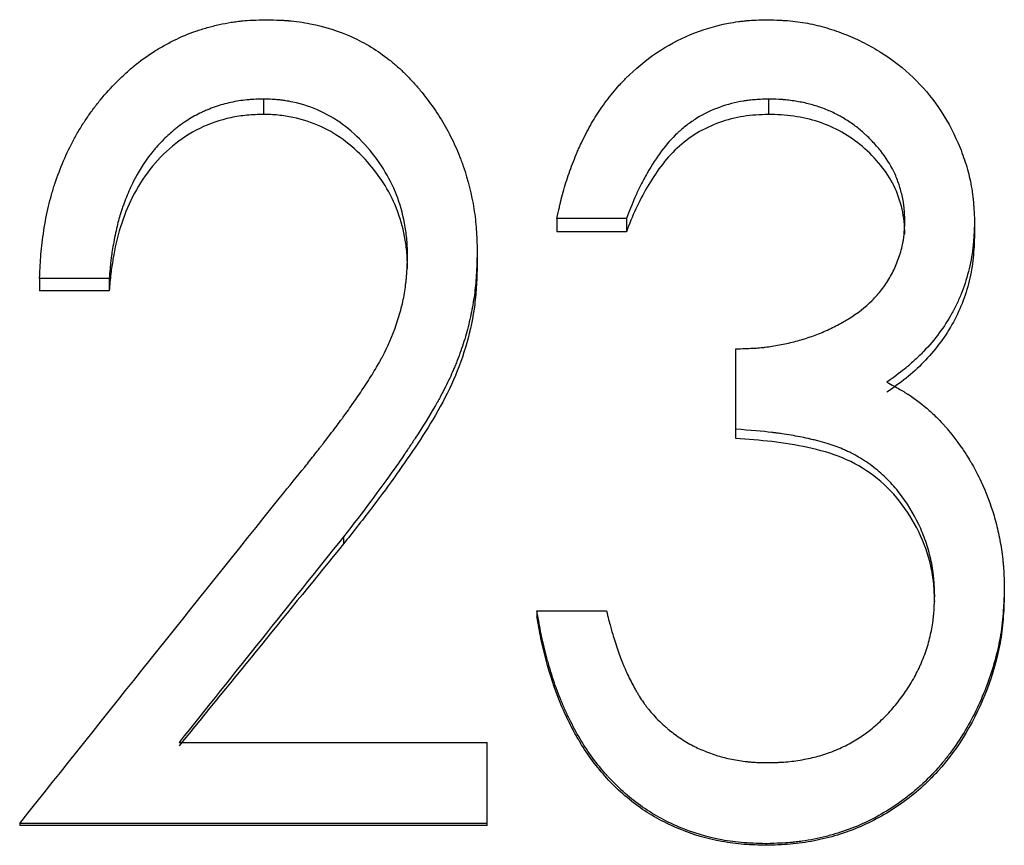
# Model space of a CAD drawing. Header units: millimetres. Extents: x -115 to 135, y -26 to 81.
# Tile 6 of 16: x -10.54 to -4.2, y 0.54 to 5.86. Entities that reach past the tile are written whole.
import ezdxf

# ---------------------------------------------------------------- set-up
doc = ezdxf.new("R2010")
doc.units = ezdxf.units.MM

msp = doc.modelspace()

# ---------------------------------------------------------------- linework, layer by layer
at = {"color": 7, "linetype": 'Continuous', "lineweight": 25}
for p, q in [((-8.9744, 5.3461), (-8.9744, 5.2471)), ((-5.7192, 5.3461), (-5.7192, 5.2471)), ((-6.6346, 4.5758), (-7.0833, 4.5758)), ((-7.0833, 4.5758), (-7.0833, 4.491)), ((-6.6346, 4.5758), (-6.6346, 4.491)), ((-4.391, 4.5587), (-4.391, 4.4743)), ((-6.6346, 4.491), (-7.0833, 4.491)), ((-7.5962, 4.3564), (-7.5962, 4.2757)), ((-9.9679, 4.1891), (-10.4167, 4.1891)), ((-10.4167, 4.1891), (-10.4167, 4.1115)), ((-9.9679, 4.1891), (-9.9679, 4.1115)), ((-9.9679, 4.1115), (-10.4167, 4.1115)), ((-5.9295, 3.1591), (-5.9295, 3.7369)), ((-8.4575, 2.5267), (-8.4575, 2.4799)), ((-4.1987, 2.1902), (-4.1987, 2.1497)), ((-7.2115, 2.0488), (-7.2115, 2.0109)), ((-7.2115, 2.0488), (-6.7628, 2.0488)), ((-9.5172, 1.2013), (-7.5321, 1.2013)), ((-7.5321, 0.6666), (-7.5321, 1.2013)), ((-7.5321, 0.6792), (-10.5449, 0.6792)), ((-10.5449, 0.6792), (-10.5449, 0.6666)), ((-7.5321, 0.6666), (-10.5449, 0.6666)), ((-5.7332, 0.5486), (-5.7332, 0.5384))]:
    msp.add_line(p, q, dxfattribs=at)
for points, knots in [([(-10.4167, 4.1891), (-10.4151, 4.2236), (-10.4135, 4.2538), (-10.4113, 4.2925), (-10.4106, 4.3044), (-10.4095, 4.3205), (-10.4092, 4.3256), (-10.4086, 4.3329), (-10.4084, 4.3352), (-10.4081, 4.3398), (-10.408, 4.341), (-10.4057, 4.3695), (-10.4032, 4.3949), (-10.3971, 4.4463), (-10.3937, 4.4711), (-10.381, 4.5525), (-10.3708, 4.6048), (-10.353, 4.68), (-10.3467, 4.7046), (-10.3365, 4.7407), (-10.333, 4.7527), (-10.3276, 4.7703), (-10.3257, 4.7762), (-10.322, 4.7878), (-10.3204, 4.793), (-10.2842, 4.9022), (-10.2436, 4.9974), (-10.1845, 5.1069), (-10.1722, 5.1286), (-10.1455, 5.1729), (-10.1316, 5.1946), (-10.103, 5.2373), (-10.0882, 5.2583), (-10.0652, 5.2892), (-10.0574, 5.2993), (-10.0416, 5.3195), (-10.034, 5.329), (-9.991, 5.3812), (-9.9558, 5.4203), (-9.9016, 5.475), (-9.8833, 5.4925), (-9.8463, 5.5263), (-9.8283, 5.542), (-9.7692, 5.5906), (-9.7279, 5.6207), (-9.6632, 5.6623), (-9.6411, 5.6756), (-9.6074, 5.6947), (-9.596, 5.7009), (-9.5731, 5.7131), (-9.5609, 5.7193), (-9.5052, 5.7468), (-9.4587, 5.7662), (-9.386, 5.7914), (-9.3612, 5.7992), (-9.3108, 5.8134), (-9.2845, 5.82), (-9.2333, 5.8314), (-9.2078, 5.8363), (-9.1697, 5.8424), (-9.157, 5.8442), (-9.138, 5.8466), (-9.1317, 5.8473), (-9.1223, 5.8484), (-9.1191, 5.8487), (-9.1128, 5.8493), (-9.1086, 5.8497), (-9.0724, 5.8531), (-9.021, 5.8556), (-8.9523, 5.8573)], [0, 0, 0, 0, 0.03125, 0.03125, 0.046875, 0.046875, 0.054688, 0.054688, 0.058594, 0.058594, 0.0625, 0.0625, 0.09375, 0.09375, 0.125, 0.125, 0.1875, 0.1875, 0.21875, 0.21875, 0.234375, 0.234375, 0.242188, 0.242188, 0.25, 0.25, 0.375, 0.375, 0.40625, 0.40625, 0.4375, 0.4375, 0.46875, 0.46875, 0.484375, 0.484375, 0.5, 0.5, 0.5625, 0.5625, 0.59375, 0.59375, 0.625, 0.625, 0.6875, 0.6875, 0.71875, 0.71875, 0.734375, 0.734375, 0.75, 0.75, 0.8125, 0.8125, 0.84375, 0.84375, 0.875, 0.875, 0.90625, 0.90625, 0.921875, 0.921875, 0.929688, 0.929688, 0.933594, 0.933594, 0.9375, 0.9375, 1, 1, 1, 1]), ([(-8.9523, 5.8573), (-8.921, 5.8565), (-8.8936, 5.8555), (-8.8583, 5.8539), (-8.8476, 5.8534), (-8.8329, 5.8525), (-8.8282, 5.8522), (-8.8216, 5.8517), (-8.8195, 5.8516), (-8.8153, 5.8512), (-8.8142, 5.8512), (-8.7654, 5.8471), (-8.72, 5.8407), (-8.5752, 5.8116), (-8.4864, 5.7836), (-8.3616, 5.7273), (-8.3207, 5.7056), (-8.24, 5.6561), (-8.1999, 5.6282), (-8.1443, 5.5845), (-8.1263, 5.5695), (-8.1, 5.5463), (-8.0914, 5.5384), (-8.0744, 5.5225), (-8.0669, 5.5152), (-8.0433, 5.4918), (-8.0275, 5.4752), (-8.0034, 5.4487), (-7.9954, 5.4397), (-7.9792, 5.421), (-7.9707, 5.411), (-7.9007, 5.3266), (-7.8465, 5.2485), (-7.7773, 5.1263), (-7.7562, 5.0848), (-7.7277, 5.0213), (-7.7186, 5), (-7.7059, 4.9676), (-7.7017, 4.9568), (-7.6937, 4.935), (-7.69, 4.9247), (-7.6545, 4.8208), (-7.6317, 4.7303), (-7.6136, 4.6161), (-7.6105, 4.5929), (-7.6066, 4.5577), (-7.6054, 4.5459), (-7.6038, 4.5281), (-7.6033, 4.5221), (-7.6027, 4.5131), (-7.6024, 4.5101), (-7.602, 4.5041), (-7.6017, 4.5001), (-7.5995, 4.4667), (-7.5977, 4.4195), (-7.5962, 4.3564)], [0, 0, 0, 0, 0.03125, 0.03125, 0.046875, 0.046875, 0.054688, 0.054688, 0.058594, 0.058594, 0.0625, 0.0625, 0.125, 0.125, 0.25, 0.25, 0.3125, 0.3125, 0.375, 0.375, 0.40625, 0.40625, 0.421875, 0.421875, 0.4375, 0.4375, 0.46875, 0.46875, 0.484375, 0.484375, 0.5, 0.5, 0.625, 0.625, 0.6875, 0.6875, 0.71875, 0.71875, 0.734375, 0.734375, 0.75, 0.75, 0.875, 0.875, 0.90625, 0.90625, 0.921875, 0.921875, 0.929688, 0.929688, 0.933594, 0.933594, 0.9375, 0.9375, 1, 1, 1, 1]), ([(-7.0833, 4.5758), (-7.0771, 4.6035), (-7.0715, 4.6277), (-7.0642, 4.6588), (-7.062, 4.6683), (-7.0588, 4.6812), (-7.0578, 4.6853), (-7.0564, 4.6911), (-7.0559, 4.693), (-7.055, 4.6967), (-7.0548, 4.6976), (-7.0489, 4.721), (-7.0433, 4.7417), (-7.0316, 4.7826), (-7.0256, 4.8022), (-7.0057, 4.8643), (-6.9913, 4.9047), (-6.9681, 4.964), (-6.96, 4.9836), (-6.9476, 5.0126), (-6.9433, 5.0222), (-6.9347, 5.0413), (-6.9308, 5.05), (-6.9067, 5.1012), (-6.8868, 5.1399), (-6.8457, 5.2126), (-6.8252, 5.2457), (-6.7772, 5.3156), (-6.7492, 5.3531), (-6.7081, 5.4034), (-6.6944, 5.4194), (-6.6738, 5.4422), (-6.6669, 5.4496), (-6.6566, 5.4605), (-6.6531, 5.464), (-6.6462, 5.4711), (-6.6433, 5.474), (-6.5758, 5.5411), (-6.5092, 5.5964), (-6.3697, 5.6911), (-6.2964, 5.7308), (-6.1458, 5.7935), (-6.0653, 5.8173), (-5.9554, 5.8383), (-5.9339, 5.8419), (-5.9024, 5.8463), (-5.892, 5.8477), (-5.8767, 5.8494), (-5.8716, 5.85), (-5.8639, 5.8507), (-5.8614, 5.851), (-5.8564, 5.8514), (-5.8531, 5.8517), (-5.8232, 5.8543), (-5.7808, 5.8561), (-5.7242, 5.8573)], [0, 0, 0, 0, 0.03125, 0.03125, 0.046875, 0.046875, 0.054688, 0.054688, 0.058594, 0.058594, 0.0625, 0.0625, 0.09375, 0.09375, 0.125, 0.125, 0.1875, 0.1875, 0.21875, 0.21875, 0.234375, 0.234375, 0.25, 0.25, 0.3125, 0.3125, 0.375, 0.375, 0.4375, 0.4375, 0.46875, 0.46875, 0.484375, 0.484375, 0.492188, 0.492188, 0.5, 0.5, 0.625, 0.625, 0.75, 0.75, 0.875, 0.875, 0.90625, 0.90625, 0.921875, 0.921875, 0.929688, 0.929688, 0.933594, 0.933594, 0.9375, 0.9375, 1, 1, 1, 1]), ([(-5.7242, 5.8573), (-5.6955, 5.8563), (-5.6704, 5.8553), (-5.6381, 5.8538), (-5.6283, 5.8533), (-5.6148, 5.8524), (-5.6106, 5.8522), (-5.6045, 5.8518), (-5.6026, 5.8516), (-5.5987, 5.8514), (-5.5978, 5.8513), (-5.5514, 5.8477), (-5.5086, 5.842), (-5.4256, 5.8261), (-5.3842, 5.8161), (-5.3018, 5.7918), (-5.2596, 5.7771), (-5.1797, 5.7453), (-5.1406, 5.7275), (-5.064, 5.6885), (-5.0271, 5.6676), (-4.9155, 5.5972), (-4.8474, 5.544), (-4.7259, 5.4274), (-4.6713, 5.363), (-4.5747, 5.2218), (-4.5323, 5.1443), (-4.4791, 5.0211), (-4.4636, 4.9801), (-4.4438, 4.9186), (-4.4377, 4.8981), (-4.4268, 4.8571), (-4.422, 4.8373), (-4.4131, 4.7951), (-4.4093, 4.7739), (-4.4044, 4.7419), (-4.403, 4.7312), (-4.4011, 4.7151), (-4.4005, 4.7097), (-4.3996, 4.7016), (-4.3993, 4.699), (-4.3988, 4.6936), (-4.3985, 4.69), (-4.3957, 4.6595), (-4.3933, 4.6164), (-4.391, 4.5587)], [0, 0, 0, 0, 0.03125, 0.03125, 0.046875, 0.046875, 0.054688, 0.054688, 0.058594, 0.058594, 0.0625, 0.0625, 0.125, 0.125, 0.1875, 0.1875, 0.25, 0.25, 0.3125, 0.3125, 0.375, 0.375, 0.5, 0.5, 0.625, 0.625, 0.75, 0.75, 0.8125, 0.8125, 0.84375, 0.84375, 0.875, 0.875, 0.90625, 0.90625, 0.921875, 0.921875, 0.929688, 0.929688, 0.933594, 0.933594, 0.9375, 0.9375, 1, 1, 1, 1]), ([(-8.9744, 5.3461), (-8.9978, 5.3454), (-9.0184, 5.3446), (-9.0448, 5.3432), (-9.0529, 5.3428), (-9.0639, 5.342), (-9.0674, 5.3417), (-9.0723, 5.3413), (-9.0739, 5.3412), (-9.0771, 5.3409), (-9.0779, 5.3408), (-9.115, 5.3373), (-9.1509, 5.3316), (-9.2182, 5.3168), (-9.2517, 5.3073), (-9.3015, 5.2899), (-9.3181, 5.2836), (-9.3428, 5.2733), (-9.3511, 5.2697), (-9.3675, 5.2623), (-9.3765, 5.2581), (-9.4137, 5.2402), (-9.4433, 5.2233), (-9.4873, 5.1941), (-9.5019, 5.1838), (-9.5238, 5.1673), (-9.531, 5.1617), (-9.5455, 5.1501), (-9.5534, 5.1436), (-9.5865, 5.1155), (-9.6118, 5.0916), (-9.6482, 5.0532), (-9.6601, 5.0401), (-9.6775, 5.0198), (-9.6832, 5.0129), (-9.6945, 4.999), (-9.7007, 4.9912), (-9.7455, 4.933), (-9.7813, 4.8757), (-9.8286, 4.7814), (-9.8434, 4.7486), (-9.8639, 4.6972), (-9.8705, 4.6798), (-9.88, 4.6531), (-9.8831, 4.6441), (-9.8877, 4.6305), (-9.8892, 4.6259), (-9.8914, 4.619), (-9.8922, 4.6167), (-9.8936, 4.6121), (-9.8946, 4.6093), (-9.9039, 4.5795), (-9.9124, 4.5475), (-9.9289, 4.4755), (-9.9372, 4.4332), (-9.9468, 4.3785), (-9.9496, 4.3612), (-9.9531, 4.3366), (-9.9542, 4.3286), (-9.9562, 4.3132), (-9.9568, 4.3079), (-9.9607, 4.2737), (-9.9641, 4.2363), (-9.9679, 4.1891)], [0, 0, 0, 0, 0.03125, 0.03125, 0.046875, 0.046875, 0.054688, 0.054688, 0.058594, 0.058594, 0.0625, 0.0625, 0.125, 0.125, 0.1875, 0.1875, 0.21875, 0.21875, 0.234375, 0.234375, 0.25, 0.25, 0.3125, 0.3125, 0.34375, 0.34375, 0.359375, 0.359375, 0.375, 0.375, 0.4375, 0.4375, 0.46875, 0.46875, 0.484375, 0.484375, 0.5, 0.5, 0.625, 0.625, 0.6875, 0.6875, 0.71875, 0.71875, 0.734375, 0.734375, 0.742188, 0.742188, 0.746094, 0.746094, 0.75, 0.75, 0.8125, 0.8125, 0.875, 0.875, 0.90625, 0.90625, 0.921875, 0.921875, 0.9375, 0.9375, 1, 1, 1, 1]), ([(-8.0449, 4.3302), (-8.0453, 4.3515), (-8.0458, 4.3702), (-8.0466, 4.3942), (-8.047, 4.4016), (-8.0475, 4.4116), (-8.0476, 4.4147), (-8.0479, 4.4192), (-8.048, 4.4207), (-8.0482, 4.4235), (-8.0482, 4.4243), (-8.0505, 4.4565), (-8.0545, 4.4886), (-8.0714, 4.5873), (-8.0873, 4.649), (-8.1498, 4.8231), (-8.2151, 4.9325), (-8.3912, 5.1357), (-8.4916, 5.2132), (-8.6595, 5.2929), (-8.7192, 5.3129), (-8.8008, 5.33), (-8.8168, 5.333), (-8.8404, 5.3366), (-8.8482, 5.3377), (-8.8598, 5.3392), (-8.8637, 5.3396), (-8.8694, 5.3403), (-8.8713, 5.3405), (-8.8751, 5.3408), (-8.8776, 5.3411), (-8.9, 5.3432), (-8.9318, 5.3449), (-8.9744, 5.3461)], [0, 0, 0, 0, 0.03125, 0.03125, 0.046875, 0.046875, 0.054688, 0.054688, 0.058594, 0.058594, 0.0625, 0.0625, 0.125, 0.125, 0.25, 0.25, 0.5, 0.5, 0.75, 0.75, 0.875, 0.875, 0.90625, 0.90625, 0.921875, 0.921875, 0.929688, 0.929688, 0.933594, 0.933594, 0.9375, 0.9375, 1, 1, 1, 1]), ([(-5.7192, 5.3461), (-5.7548, 5.3447), (-5.786, 5.343), (-5.8261, 5.3398), (-5.8384, 5.3387), (-5.855, 5.3368), (-5.8603, 5.3362), (-5.8678, 5.3352), (-5.8703, 5.3348), (-5.875, 5.3342), (-5.8763, 5.334), (-5.9308, 5.3254), (-5.9836, 5.3114), (-6.0863, 5.2739), (-6.1346, 5.2506), (-6.2026, 5.2087), (-6.2245, 5.1935), (-6.2563, 5.1691), (-6.2667, 5.1607), (-6.282, 5.1476), (-6.287, 5.1432), (-6.2971, 5.1342), (-6.3026, 5.1291), (-6.3767, 5.059), (-6.4411, 4.9738), (-6.5151, 4.8426), (-6.5286, 4.8175), (-6.547, 4.7816), (-6.5528, 4.77), (-6.5611, 4.7529), (-6.5637, 4.7473), (-6.5676, 4.739), (-6.5689, 4.7362), (-6.5714, 4.7307), (-6.5729, 4.7274), (-6.589, 4.6915), (-6.6093, 4.6417), (-6.6346, 4.5758)], [0, 0, 0, 0, 0.0625, 0.0625, 0.09375, 0.09375, 0.109375, 0.109375, 0.117188, 0.117188, 0.125, 0.125, 0.25, 0.25, 0.375, 0.375, 0.4375, 0.4375, 0.46875, 0.46875, 0.484375, 0.484375, 0.5, 0.5, 0.75, 0.75, 0.8125, 0.8125, 0.84375, 0.84375, 0.859375, 0.859375, 0.867188, 0.867188, 0.875, 0.875, 1, 1, 1, 1]), ([(-4.8397, 4.5607), (-4.8403, 4.579), (-4.8409, 4.5949), (-4.842, 4.6155), (-4.8424, 4.6218), (-4.843, 4.6303), (-4.8432, 4.633), (-4.8437, 4.6382), (-4.8438, 4.6397), (-4.8468, 4.6686), (-4.8513, 4.6957), (-4.864, 4.7523), (-4.8716, 4.7793), (-4.8895, 4.831), (-4.8999, 4.8562), (-4.9337, 4.9247), (-4.9618, 4.9689), (-5.0124, 5.0329), (-5.0306, 5.0538), (-5.0601, 5.0847), (-5.0702, 5.0949), (-5.086, 5.11), (-5.0914, 5.1151), (-5.1022, 5.1251), (-5.1085, 5.1307), (-5.1326, 5.152), (-5.1534, 5.1684), (-5.1868, 5.1921), (-5.1983, 5.1998), (-5.222, 5.215), (-5.2349, 5.2228), (-5.2709, 5.2434), (-5.2953, 5.2559), (-5.3326, 5.2727), (-5.3452, 5.2779), (-5.3705, 5.2878), (-5.3839, 5.2926), (-5.4209, 5.3049), (-5.4465, 5.3122), (-5.4997, 5.3246), (-5.5282, 5.33), (-5.5694, 5.3362), (-5.5831, 5.338), (-5.6035, 5.3402), (-5.6103, 5.3408), (-5.6204, 5.3417), (-5.6238, 5.342), (-5.6305, 5.3425), (-5.635, 5.3428), (-5.6553, 5.3441), (-5.6826, 5.3452), (-5.7192, 5.3461)], [0, 0, 0, 0, 0.03125, 0.03125, 0.046875, 0.046875, 0.054688, 0.054688, 0.0625, 0.0625, 0.125, 0.125, 0.1875, 0.1875, 0.25, 0.25, 0.375, 0.375, 0.4375, 0.4375, 0.46875, 0.46875, 0.484375, 0.484375, 0.5, 0.5, 0.5625, 0.5625, 0.59375, 0.59375, 0.625, 0.625, 0.6875, 0.6875, 0.71875, 0.71875, 0.75, 0.75, 0.8125, 0.8125, 0.875, 0.875, 0.90625, 0.90625, 0.921875, 0.921875, 0.929688, 0.929688, 0.9375, 0.9375, 1, 1, 1, 1]), ([(-8.9744, 5.2471), (-9.0097, 5.2461), (-9.0802, 5.2439), (-9.2198, 5.2222), (-9.3881, 5.1653), (-9.5652, 5.0486), (-9.7598, 4.8467), (-9.8861, 4.5897), (-9.9383, 4.3542), (-9.9594, 4.2165), (-9.965, 4.1482), (-9.9679, 4.1115)], [0, 0, 0, 0, 0.062634, 0.125241, 0.250248, 0.375194, 0.500258, 0.749525, 0.876966, 0.933867, 1, 1, 1, 1]), ([(-8.0449, 4.25), (-8.0455, 4.2815), (-8.0466, 4.3444), (-8.063, 4.4691), (-8.1176, 4.6827), (-8.286, 4.9548), (-8.5397, 5.1564), (-8.7528, 5.2247), (-8.8787, 5.2443), (-8.9425, 5.2462), (-8.9744, 5.2471)], [0, 0, 0, 0, 0.0627298, 0.125442, 0.2507581, 0.500265, 0.7493957, 0.8745695, 0.9372739, 1, 1, 1, 1]), ([(-5.7192, 5.2471), (-5.7729, 5.2449), (-5.8802, 5.2405), (-6.0368, 5.1991), (-6.1826, 5.1309), (-6.3535, 5.0016), (-6.478, 4.8261), (-6.5765, 4.639), (-6.6152, 4.5404), (-6.6346, 4.491)], [0, 0, 0, 0, 0.125145, 0.250176, 0.375464, 0.500144, 0.74962, 0.874796, 1, 1, 1, 1]), ([(-4.8397, 4.4762), (-4.8406, 4.5032), (-4.8422, 4.5571), (-4.8609, 4.6633), (-4.9041, 4.7897), (-4.9945, 4.9254), (-5.1081, 5.0424), (-5.2443, 5.1373), (-5.3945, 5.2038), (-5.5284, 5.2334), (-5.6371, 5.2451), (-5.6918, 5.2465), (-5.7192, 5.2471)], [0, 0, 0, 0, 0.062571, 0.125121, 0.249998, 0.369739, 0.499934, 0.62488, 0.749834, 0.87485, 0.937418, 1, 1, 1, 1]), ([(-5.9295, 3.7369), (-5.888, 3.7377), (-5.8515, 3.739), (-5.8041, 3.7417), (-5.7896, 3.7427), (-5.7696, 3.7444), (-5.7632, 3.7449), (-5.7541, 3.7459), (-5.7512, 3.7462), (-5.7454, 3.7468), (-5.7436, 3.747), (-5.71, 3.7511), (-5.6796, 3.7559), (-5.6329, 3.7647), (-5.6172, 3.768), (-5.5855, 3.775), (-5.5687, 3.7789), (-5.5225, 3.7905), (-5.4921, 3.7994), (-5.4471, 3.8145), (-5.4322, 3.8198), (-5.4025, 3.831), (-5.3885, 3.8366), (-5.3426, 3.8561), (-5.3131, 3.8698), (-5.2708, 3.8914), (-5.257, 3.8988), (-5.2367, 3.9102), (-5.2301, 3.914), (-5.2169, 3.9218), (-5.2112, 3.9252), (-5.1459, 3.9653), (-5.0948, 4.0051), (-5.0285, 4.0709), (-5.0082, 4.0938), (-4.9709, 4.1417), (-4.953, 4.1681), (-4.9214, 4.2226), (-4.9073, 4.2511), (-4.8889, 4.2955), (-4.8832, 4.3107), (-4.8727, 4.3415), (-4.8676, 4.3581), (-4.859, 4.3896), (-4.8554, 4.405), (-4.8509, 4.4274), (-4.8496, 4.4349), (-4.8473, 4.4495), (-4.8467, 4.4541), (-4.8432, 4.4849), (-4.8411, 4.5183), (-4.8397, 4.5607)], [0, 0, 0, 0, 0.0625, 0.0625, 0.09375, 0.09375, 0.109375, 0.109375, 0.117188, 0.117188, 0.125, 0.125, 0.1875, 0.1875, 0.21875, 0.21875, 0.25, 0.25, 0.3125, 0.3125, 0.34375, 0.34375, 0.375, 0.375, 0.4375, 0.4375, 0.46875, 0.46875, 0.484375, 0.484375, 0.5, 0.5, 0.625, 0.625, 0.6875, 0.6875, 0.75, 0.75, 0.8125, 0.8125, 0.84375, 0.84375, 0.875, 0.875, 0.90625, 0.90625, 0.921875, 0.921875, 0.9375, 0.9375, 1, 1, 1, 1]), ([(-4.391, 4.5587), (-4.3921, 4.5245), (-4.3934, 4.4946), (-4.3955, 4.4561), (-4.3963, 4.4444), (-4.3974, 4.4284), (-4.3978, 4.4233), (-4.3984, 4.4161), (-4.3987, 4.4138), (-4.3991, 4.4093), (-4.3992, 4.4081), (-4.4046, 4.3545), (-4.4132, 4.3038), (-4.4373, 4.2024), (-4.4526, 4.1532), (-4.4803, 4.0815), (-4.4903, 4.058), (-4.512, 4.0116), (-4.5239, 3.9882), (-4.5603, 3.9225), (-4.5877, 3.8801), (-4.6487, 3.7978), (-4.683, 3.7574), (-4.7373, 3.7006), (-4.7557, 3.6825), (-4.7839, 3.6563), (-4.7934, 3.6478), (-4.8078, 3.6353), (-4.8126, 3.6311), (-4.8199, 3.625), (-4.8223, 3.623), (-4.8272, 3.619), (-4.8304, 3.6163), (-4.8585, 3.5933), (-4.8994, 3.5625), (-4.9549, 3.5225)], [0, 0, 0, 0, 0.0625, 0.0625, 0.09375, 0.09375, 0.109375, 0.109375, 0.117188, 0.117188, 0.125, 0.125, 0.25, 0.25, 0.375, 0.375, 0.4375, 0.4375, 0.5, 0.5, 0.625, 0.625, 0.75, 0.75, 0.8125, 0.8125, 0.84375, 0.84375, 0.859375, 0.859375, 0.867188, 0.867188, 0.875, 0.875, 1, 1, 1, 1]), ([(-4.391, 4.4743), (-4.3927, 4.4239), (-4.396, 4.3231), (-4.4305, 4.1241), (-4.5234, 3.8858), (-4.6796, 3.6827), (-4.8301, 3.5455), (-4.9133, 3.4867), (-4.9549, 3.4573)], [0, 0, 0, 0, 0.125191, 0.250313, 0.499948, 0.749666, 0.874804, 1, 1, 1, 1]), ([(-8.8642, 2.7827), (-8.8067, 2.8529), (-8.7547, 2.9172), (-8.6848, 3.0046), (-8.6629, 3.0322), (-8.632, 3.0714), (-8.6221, 3.0841), (-8.6076, 3.1025), (-8.6029, 3.1086), (-8.596, 3.1175), (-8.5937, 3.1205), (-8.5903, 3.1249), (-8.5891, 3.1264), (-8.5869, 3.1293), (-8.5864, 3.1299), (-8.5559, 3.1693), (-8.5304, 3.2028), (-8.4966, 3.2474), (-8.4862, 3.2613), (-8.4716, 3.2809), (-8.467, 3.2871), (-8.4603, 3.2962), (-8.4581, 3.2992), (-8.4539, 3.305), (-8.4523, 3.3072), (-8.4294, 3.3387), (-8.4085, 3.3681), (-8.3767, 3.4141), (-8.366, 3.4297), (-8.3444, 3.4617), (-8.3339, 3.4774), (-8.2996, 3.529), (-8.2786, 3.5622), (-8.2498, 3.6101), (-8.2406, 3.6257), (-8.2276, 3.6487), (-8.2233, 3.6563), (-8.2151, 3.6714), (-8.2114, 3.6781), (-8.1732, 3.7502), (-8.1437, 3.818), (-8.1054, 3.9277), (-8.0944, 3.9641), (-8.0759, 4.0362), (-8.0684, 4.0728), (-8.06, 4.125), (-8.0576, 4.1429), (-8.0545, 4.1707), (-8.0535, 4.1801), (-8.0522, 4.1944), (-8.0518, 4.1992), (-8.0512, 4.2064), (-8.0511, 4.2089), (-8.0507, 4.2137), (-8.0504, 4.2171), (-8.0486, 4.2433), (-8.0468, 4.2805), (-8.0449, 4.3302)], [0, 0, 0, 0, 0.125, 0.125, 0.1875, 0.1875, 0.21875, 0.21875, 0.234375, 0.234375, 0.242188, 0.242188, 0.246094, 0.246094, 0.25, 0.25, 0.3125, 0.3125, 0.34375, 0.34375, 0.359375, 0.359375, 0.367188, 0.367188, 0.375, 0.375, 0.4375, 0.4375, 0.46875, 0.46875, 0.5, 0.5, 0.5625, 0.5625, 0.59375, 0.59375, 0.609375, 0.609375, 0.625, 0.625, 0.75, 0.75, 0.8125, 0.8125, 0.875, 0.875, 0.90625, 0.90625, 0.921875, 0.921875, 0.929688, 0.929688, 0.933594, 0.933594, 0.9375, 0.9375, 1, 1, 1, 1]), ([(-7.5962, 4.3564), (-7.597, 4.3278), (-7.5978, 4.3027), (-7.599, 4.2705), (-7.5994, 4.2607), (-7.6, 4.2473), (-7.6002, 4.243), (-7.6005, 4.237), (-7.6006, 4.235), (-7.6008, 4.2312), (-7.6008, 4.2305), (-7.6023, 4.2045), (-7.6038, 4.1823), (-7.6076, 4.1395), (-7.6097, 4.1199), (-7.6176, 4.0578), (-7.6245, 4.016), (-7.6372, 3.9528), (-7.6419, 3.9316), (-7.652, 3.8892), (-7.6577, 3.8672), (-7.6748, 3.8048), (-7.6876, 3.7637), (-7.7089, 3.7028), (-7.7164, 3.6826), (-7.7281, 3.6526), (-7.7321, 3.6426), (-7.7402, 3.6227), (-7.7448, 3.6119), (-7.7642, 3.5667), (-7.7817, 3.5295), (-7.8108, 3.4719), (-7.821, 3.4524), (-7.837, 3.4228), (-7.8425, 3.4129), (-7.8509, 3.3978), (-7.8537, 3.3928), (-7.858, 3.3852), (-7.8594, 3.3827), (-7.8623, 3.3776), (-7.8641, 3.3746), (-7.9022, 3.3082), (-7.9458, 3.2374), (-8.0087, 3.1411), (-8.0217, 3.1214), (-8.0385, 3.0963), (-8.0418, 3.0913), (-8.0487, 3.0812), (-8.0511, 3.0775), (-8.0585, 3.0665), (-8.0636, 3.0591), (-8.089, 3.0219), (-8.1105, 2.991), (-8.2234, 2.8316), (-8.3315, 2.6875), (-8.4575, 2.5267)], [0, 0, 0, 0, 0.03125, 0.03125, 0.046875, 0.046875, 0.054688, 0.054688, 0.058594, 0.058594, 0.0625, 0.0625, 0.09375, 0.09375, 0.125, 0.125, 0.1875, 0.1875, 0.21875, 0.21875, 0.25, 0.25, 0.3125, 0.3125, 0.34375, 0.34375, 0.359375, 0.359375, 0.375, 0.375, 0.4375, 0.4375, 0.46875, 0.46875, 0.484375, 0.484375, 0.492188, 0.492188, 0.496094, 0.496094, 0.5, 0.5, 0.625, 0.625, 0.65625, 0.65625, 0.664062, 0.664062, 0.671875, 0.671875, 0.6875, 0.6875, 0.75, 0.75, 1, 1, 1, 1]), ([(-7.5962, 4.2757), (-7.5974, 4.2336), (-7.5998, 4.1493), (-7.6142, 3.9811), (-7.658, 3.7737), (-7.7429, 3.5337), (-7.8609, 3.3109), (-7.9937, 3.1026), (-8.1336, 2.9012), (-8.2881, 2.6943), (-8.3986, 2.5545), (-8.4575, 2.4799)], [0, 0, 0, 0, 0.0625184, 0.1250241, 0.2499606, 0.3748984, 0.499868, 0.6205693, 0.7383603, 0.8604729, 1, 1, 1, 1]), ([(-4.9549, 3.5225), (-4.9228, 3.505), (-4.895, 3.4894), (-4.8595, 3.4688), (-4.8487, 3.4624), (-4.8341, 3.4535), (-4.8295, 3.4506), (-4.823, 3.4465), (-4.8209, 3.4452), (-4.8168, 3.4425), (-4.8156, 3.4418), (-4.7691, 3.4112), (-4.7255, 3.3776), (-4.6613, 3.3207), (-4.641, 3.3015), (-4.6121, 3.2721), (-4.6027, 3.2623), (-4.5891, 3.2474), (-4.5846, 3.2424), (-4.578, 3.2349), (-4.5758, 3.2324), (-4.5715, 3.2274), (-4.5687, 3.2241), (-4.5435, 3.1944), (-4.5102, 3.1506), (-4.4671, 3.091)], [0, 0, 0, 0, 0.125, 0.125, 0.1875, 0.1875, 0.21875, 0.21875, 0.234375, 0.234375, 0.25, 0.25, 0.5, 0.5, 0.625, 0.625, 0.6875, 0.6875, 0.71875, 0.71875, 0.734375, 0.734375, 0.75, 0.75, 1, 1, 1, 1]), ([(-4.6474, 2.1465), (-4.6484, 2.1729), (-4.6494, 2.196), (-4.6511, 2.2256), (-4.6516, 2.2347), (-4.6525, 2.247), (-4.6528, 2.251), (-4.6533, 2.2565), (-4.6534, 2.2583), (-4.6537, 2.2618), (-4.6538, 2.2627), (-4.6577, 2.3038), (-4.6641, 2.3434), (-4.6816, 2.4211), (-4.6925, 2.4592), (-4.7183, 2.5337), (-4.7329, 2.5693), (-4.7852, 2.6788), (-4.8264, 2.746), (-4.8977, 2.838), (-4.9236, 2.8679), (-4.9789, 2.9234), (-5.008, 2.9489), (-5.0712, 2.9974), (-5.1038, 3.0194), (-5.1543, 3.0489), (-5.1714, 3.0582), (-5.1975, 3.0713), (-5.2062, 3.0755), (-5.2195, 3.0816), (-5.2239, 3.0836), (-5.2328, 3.0875), (-5.2381, 3.0898), (-5.2709, 3.1037), (-5.3041, 3.1155), (-5.3601, 3.1325), (-5.3797, 3.1381), (-5.4108, 3.1462), (-5.4214, 3.1489), (-5.4377, 3.1528), (-5.4432, 3.1542), (-5.4515, 3.1561), (-5.4543, 3.1568), (-5.4599, 3.1581), (-5.4635, 3.1589), (-5.4985, 3.1668), (-5.5343, 3.1738), (-5.592, 3.1834), (-5.6119, 3.1865), (-5.6428, 3.191), (-5.6533, 3.1924), (-5.6692, 3.1945), (-5.6746, 3.1952), (-5.6827, 3.1963), (-5.6854, 3.1966), (-5.6909, 3.1973), (-5.6945, 3.1978), (-5.7576, 3.2055), (-5.8353, 3.2124), (-5.9295, 3.2187)], [0, 0, 0, 0, 0.03125, 0.03125, 0.046875, 0.046875, 0.054688, 0.054688, 0.058594, 0.058594, 0.0625, 0.0625, 0.125, 0.125, 0.1875, 0.1875, 0.25, 0.25, 0.375, 0.375, 0.4375, 0.4375, 0.5, 0.5, 0.5625, 0.5625, 0.59375, 0.59375, 0.609375, 0.609375, 0.617188, 0.617188, 0.625, 0.625, 0.6875, 0.6875, 0.71875, 0.71875, 0.734375, 0.734375, 0.742188, 0.742188, 0.746094, 0.746094, 0.75, 0.75, 0.8125, 0.8125, 0.84375, 0.84375, 0.859375, 0.859375, 0.867188, 0.867188, 0.871094, 0.871094, 0.875, 0.875, 1, 1, 1, 1]), ([(-4.6474, 2.1067), (-4.6488, 2.1456), (-4.6515, 2.2234), (-4.6769, 2.377), (-4.7431, 2.5613), (-4.8664, 2.7607), (-5.0334, 2.9263), (-5.2382, 3.0434), (-5.465, 3.1049), (-5.696, 3.1422), (-5.8517, 3.1535), (-5.9295, 3.1591)], [0, 0, 0, 0, 0.062583, 0.125131, 0.250051, 0.375266, 0.499833, 0.624681, 0.749699, 0.874833, 1, 1, 1, 1]), ([(-4.4671, 3.091), (-4.4528, 3.0689), (-4.4404, 3.0494), (-4.4247, 3.0242), (-4.4199, 3.0164), (-4.4135, 3.0058), (-4.4115, 3.0025), (-4.4078, 2.9961), (-4.4065, 2.994), (-4.3955, 2.9748), (-4.3866, 2.9583), (-4.3685, 2.923), (-4.3589, 2.9033), (-4.3146, 2.8085), (-4.2866, 2.7354), (-4.2541, 2.6252), (-4.2446, 2.5874), (-4.2279, 2.5096), (-4.2209, 2.4704), (-4.212, 2.4077), (-4.2094, 2.3874), (-4.2063, 2.3577), (-4.2054, 2.3479), (-4.2042, 2.3334), (-4.2038, 2.3287), (-4.2033, 2.3215), (-4.2031, 2.3192), (-4.2028, 2.3145), (-4.2026, 2.3114), (-4.2009, 2.2833), (-4.1996, 2.2434), (-4.1987, 2.1902)], [0, 0, 0, 0, 0.0625, 0.0625, 0.09375, 0.09375, 0.109375, 0.109375, 0.125, 0.125, 0.1875, 0.1875, 0.25, 0.25, 0.5, 0.5, 0.625, 0.625, 0.75, 0.75, 0.8125, 0.8125, 0.84375, 0.84375, 0.859375, 0.859375, 0.867188, 0.867188, 0.875, 0.875, 1, 1, 1, 1]), ([(-4.1987, 2.1902), (-4.2, 2.1552), (-4.2014, 2.1246), (-4.2033, 2.0853), (-4.204, 2.0733), (-4.205, 2.0569), (-4.2053, 2.0517), (-4.2058, 2.0443), (-4.206, 2.042), (-4.2062, 2.0385), (-4.2063, 2.0373), (-4.2065, 2.0351), (-4.2065, 2.0346), (-4.2108, 1.979), (-4.2173, 1.9265), (-4.235, 1.8266), (-4.2464, 1.7764), (-4.2744, 1.6753), (-4.2906, 1.6255), (-4.3493, 1.4691), (-4.3954, 1.3721), (-4.4747, 1.2375), (-4.5029, 1.1944), (-4.5478, 1.1326), (-4.5631, 1.1124), (-4.5948, 1.073), (-4.6102, 1.0546), (-4.6625, 0.9957), (-4.6992, 0.9586), (-4.757, 0.9061), (-4.7767, 0.8892), (-4.8171, 0.8564), (-4.8372, 0.8409), (-4.9454, 0.7623), (-5.0359, 0.7104), (-5.1748, 0.65), (-5.2226, 0.6323), (-5.2967, 0.6092), (-5.3217, 0.6021), (-5.3726, 0.5891), (-5.3996, 0.5829), (-5.4498, 0.5727), (-5.4751, 0.5683), (-5.5135, 0.5629), (-5.5264, 0.5613), (-5.5458, 0.5592), (-5.5522, 0.5585), (-5.562, 0.5576), (-5.5652, 0.5573), (-5.5717, 0.5567), (-5.5761, 0.5563), (-5.6125, 0.5534), (-5.6641, 0.5508), (-5.7332, 0.5486)], [0, 0, 0, 0, 0.03125, 0.03125, 0.046875, 0.046875, 0.054688, 0.054688, 0.058594, 0.058594, 0.060547, 0.060547, 0.0625, 0.0625, 0.125, 0.125, 0.1875, 0.1875, 0.25, 0.25, 0.375, 0.375, 0.4375, 0.4375, 0.46875, 0.46875, 0.5, 0.5, 0.5625, 0.5625, 0.59375, 0.59375, 0.625, 0.625, 0.75, 0.75, 0.8125, 0.8125, 0.84375, 0.84375, 0.875, 0.875, 0.90625, 0.90625, 0.921875, 0.921875, 0.929688, 0.929688, 0.933594, 0.933594, 0.9375, 0.9375, 1, 1, 1, 1]), ([(-4.1987, 2.1497), (-4.2006, 2.0982), (-4.2045, 1.9951), (-4.2298, 1.7901), (-4.3309, 1.4432), (-4.5423, 1.0768), (-4.8524, 0.801), (-5.124, 0.6472), (-5.373, 0.5716), (-5.5781, 0.543), (-5.6815, 0.54), (-5.7332, 0.5384)], [0, 0, 0, 0, 0.062644, 0.125266, 0.250378, 0.499552, 0.624602, 0.74966, 0.874747, 0.937358, 1, 1, 1, 1]), ([(-5.7252, 1.0708), (-5.7018, 1.0714), (-5.6813, 1.0719), (-5.6549, 1.0729), (-5.6469, 1.0733), (-5.6359, 1.0739), (-5.6324, 1.0741), (-5.6275, 1.0744), (-5.6259, 1.0745), (-5.6227, 1.0747), (-5.6218, 1.0747), (-5.6034, 1.076), (-5.5865, 1.0777), (-5.5516, 1.0819), (-5.5343, 1.0844), (-5.4958, 1.0907), (-5.4776, 1.0941), (-5.4432, 1.1012), (-5.4278, 1.1047), (-5.3794, 1.1171), (-5.3467, 1.1277), (-5.2759, 1.1552), (-5.2425, 1.1701), (-5.1955, 1.1941), (-5.1803, 1.2024), (-5.151, 1.2197), (-5.1377, 1.228), (-5.0942, 1.2573), (-5.0661, 1.2784), (-5.0255, 1.3125), (-5.0122, 1.3243), (-4.9861, 1.3486), (-4.9726, 1.3619), (-4.937, 1.3986), (-4.9141, 1.4246), (-4.8697, 1.48), (-4.8477, 1.51), (-4.8073, 1.5703), (-4.7888, 1.601), (-4.7637, 1.6481), (-4.7558, 1.6639), (-4.7446, 1.6879), (-4.7409, 1.6959), (-4.7339, 1.7121), (-4.7307, 1.7195), (-4.7128, 1.7637), (-4.7006, 1.7984), (-4.6854, 1.8496), (-4.6808, 1.8666), (-4.6728, 1.9001), (-4.6694, 1.9159), (-4.6632, 1.9506), (-4.6604, 1.9681), (-4.657, 1.9947), (-4.656, 2.0036), (-4.6546, 2.017), (-4.6541, 2.0215), (-4.6535, 2.0282), (-4.6533, 2.0305), (-4.6529, 2.035), (-4.6527, 2.038), (-4.6506, 2.0632), (-4.6489, 2.0989), (-4.6474, 2.1465)], [0, 0, 0, 0, 0.03125, 0.03125, 0.046875, 0.046875, 0.054688, 0.054688, 0.058594, 0.058594, 0.0625, 0.0625, 0.09375, 0.09375, 0.125, 0.125, 0.15625, 0.15625, 0.1875, 0.1875, 0.25, 0.25, 0.3125, 0.3125, 0.34375, 0.34375, 0.375, 0.375, 0.4375, 0.4375, 0.46875, 0.46875, 0.5, 0.5, 0.5625, 0.5625, 0.625, 0.625, 0.6875, 0.6875, 0.71875, 0.71875, 0.734375, 0.734375, 0.75, 0.75, 0.8125, 0.8125, 0.84375, 0.84375, 0.875, 0.875, 0.90625, 0.90625, 0.921875, 0.921875, 0.929688, 0.929688, 0.933594, 0.933594, 0.9375, 0.9375, 1, 1, 1, 1]), ([(-5.7332, 0.5486), (-5.7651, 0.5494), (-5.793, 0.5504), (-5.8289, 0.5519), (-5.8399, 0.5525), (-5.8548, 0.5533), (-5.8596, 0.5536), (-5.8663, 0.5541), (-5.8685, 0.5542), (-5.8727, 0.5545), (-5.8737, 0.5546), (-5.9258, 0.5586), (-5.9722, 0.5646), (-6.1136, 0.5912), (-6.2045, 0.6184), (-6.3397, 0.6749), (-6.3831, 0.6959), (-6.4666, 0.7424), (-6.5059, 0.7673), (-6.5827, 0.8224), (-6.6199, 0.8524), (-6.6742, 0.9012), (-6.692, 0.9181), (-6.7183, 0.9444), (-6.727, 0.9533), (-6.7399, 0.9669), (-6.7442, 0.9715), (-6.7528, 0.9807), (-6.7574, 0.9858), (-6.7921, 1.0242), (-6.8219, 1.0608), (-6.8647, 1.1194), (-6.8787, 1.1395), (-6.8993, 1.1707), (-6.9061, 1.1812), (-6.9195, 1.2026), (-6.9267, 1.2142), (-6.9571, 1.2651), (-6.9799, 1.3072), (-7.0121, 1.3726), (-7.0224, 1.3947), (-7.0374, 1.4284), (-7.0424, 1.4398), (-7.052, 1.4626), (-7.057, 1.4749), (-7.0788, 1.5293), (-7.095, 1.5742), (-7.1177, 1.6435), (-7.125, 1.6669), (-7.1354, 1.7026), (-7.1389, 1.7146), (-7.1455, 1.7387), (-7.149, 1.7515), (-7.1581, 1.7862), (-7.1638, 1.8096), (-7.1721, 1.8451), (-7.1747, 1.8571), (-7.1786, 1.8751), (-7.1799, 1.8811), (-7.1818, 1.8901), (-7.1824, 1.8932), (-7.1837, 1.8992), (-7.1845, 1.9033), (-7.1913, 1.9371), (-7.2002, 1.9849), (-7.2115, 2.0488)], [0, 0, 0, 0, 0.03125, 0.03125, 0.046875, 0.046875, 0.054688, 0.054688, 0.058594, 0.058594, 0.0625, 0.0625, 0.125, 0.125, 0.25, 0.25, 0.3125, 0.3125, 0.375, 0.375, 0.4375, 0.4375, 0.46875, 0.46875, 0.484375, 0.484375, 0.492188, 0.492188, 0.5, 0.5, 0.5625, 0.5625, 0.59375, 0.59375, 0.609375, 0.609375, 0.625, 0.625, 0.6875, 0.6875, 0.71875, 0.71875, 0.734375, 0.734375, 0.75, 0.75, 0.8125, 0.8125, 0.84375, 0.84375, 0.859375, 0.859375, 0.875, 0.875, 0.90625, 0.90625, 0.921875, 0.921875, 0.929688, 0.929688, 0.933594, 0.933594, 0.9375, 0.9375, 1, 1, 1, 1]), ([(-6.7628, 2.0488), (-6.7525, 2.0063), (-6.7441, 1.9732), (-6.736, 1.9435), (-6.7345, 1.9379), (-6.7306, 1.9241), (-6.7285, 1.9169), (-6.7219, 1.8947), (-6.717, 1.8789), (-6.7062, 1.8453), (-6.7001, 1.8267), (-6.688, 1.7912), (-6.682, 1.7744), (-6.6704, 1.7426), (-6.6647, 1.7276), (-6.6563, 1.7066), (-6.6536, 1.6998), (-6.6495, 1.69), (-6.6481, 1.6868), (-6.6454, 1.6805), (-6.6445, 1.6784), (-6.6286, 1.6421), (-6.614, 1.6115), (-6.5913, 1.568), (-6.5836, 1.5539), (-6.5719, 1.5333), (-6.5679, 1.5265), (-6.56, 1.5132), (-6.5566, 1.5075), (-6.5429, 1.4855), (-6.5336, 1.4714), (-6.5196, 1.4513), (-6.5149, 1.4447), (-6.5078, 1.4352), (-6.5054, 1.432), (-6.5007, 1.4258), (-6.4977, 1.4219), (-6.4819, 1.4018), (-6.4603, 1.3773), (-6.4313, 1.3461)], [0, 0, 0, 0, 0.125, 0.125, 0.15625, 0.15625, 0.1875, 0.1875, 0.25, 0.25, 0.3125, 0.3125, 0.375, 0.375, 0.4375, 0.4375, 0.46875, 0.46875, 0.484375, 0.484375, 0.5, 0.5, 0.625, 0.625, 0.6875, 0.6875, 0.71875, 0.71875, 0.75, 0.75, 0.8125, 0.8125, 0.84375, 0.84375, 0.859375, 0.859375, 0.875, 0.875, 1, 1, 1, 1]), ([(-5.7332, 0.5384), (-5.7811, 0.5397), (-5.8769, 0.5421), (-6.0672, 0.5664), (-6.2977, 0.6343), (-6.5521, 0.772), (-6.7682, 0.9644), (-6.94, 1.1975), (-7.0677, 1.4558), (-7.1425, 1.6835), (-7.1861, 1.8698), (-7.2031, 1.9638), (-7.2115, 2.0109)], [0, 0, 0, 0, 0.0625662, 0.1251095, 0.2500413, 0.3738302, 0.4998487, 0.6247894, 0.7498008, 0.8748645, 0.9374286, 1, 1, 1, 1]), ([(-6.4313, 1.3461), (-6.4153, 1.3313), (-6.4013, 1.3185), (-6.383, 1.3023), (-6.3774, 1.2974), (-6.3697, 1.2907), (-6.3672, 1.2886), (-6.3637, 1.2857), (-6.3626, 1.2847), (-6.3604, 1.2829), (-6.3597, 1.2823), (-6.3343, 1.2615), (-6.3088, 1.2428), (-6.2648, 1.2138), (-6.2505, 1.2049), (-6.2224, 1.1886), (-6.2077, 1.1807), (-6.1828, 1.1684), (-6.1691, 1.1621), (-6.1393, 1.1494), (-6.1224, 1.1426), (-6.0726, 1.1238), (-6.0419, 1.1138), (-5.985, 1.0987), (-5.9523, 1.0918), (-5.9015, 1.0832), (-5.885, 1.0808), (-5.8609, 1.0779), (-5.853, 1.077), (-5.8413, 1.0759), (-5.8374, 1.0755), (-5.8297, 1.0749), (-5.8248, 1.0745), (-5.8007, 1.0728), (-5.7684, 1.0716), (-5.7252, 1.0708)], [0, 0, 0, 0, 0.0625, 0.0625, 0.09375, 0.09375, 0.109375, 0.109375, 0.117188, 0.117188, 0.125, 0.125, 0.25, 0.25, 0.3125, 0.3125, 0.375, 0.375, 0.4375, 0.4375, 0.5, 0.5, 0.625, 0.625, 0.75, 0.75, 0.8125, 0.8125, 0.84375, 0.84375, 0.859375, 0.859375, 0.875, 0.875, 1, 1, 1, 1])]:
    msp.add_open_spline(points, degree=3, knots=knots, dxfattribs=at)
for points in [[(-10.5449, 0.6792), (-9.9846, 1.3817), (-9.4244, 2.0836), (-8.8642, 2.7827)], [(-8.4575, 2.5267), (-8.8108, 2.0858), (-9.164, 1.6438), (-9.5172, 1.2013)], [(-8.4575, 2.4799), (-8.8108, 2.0472), (-9.164, 1.6134), (-9.5172, 1.1791)]]:
    msp.add_open_spline(points, degree=3, dxfattribs=at)

doc.saveas('drawing.dxf')
